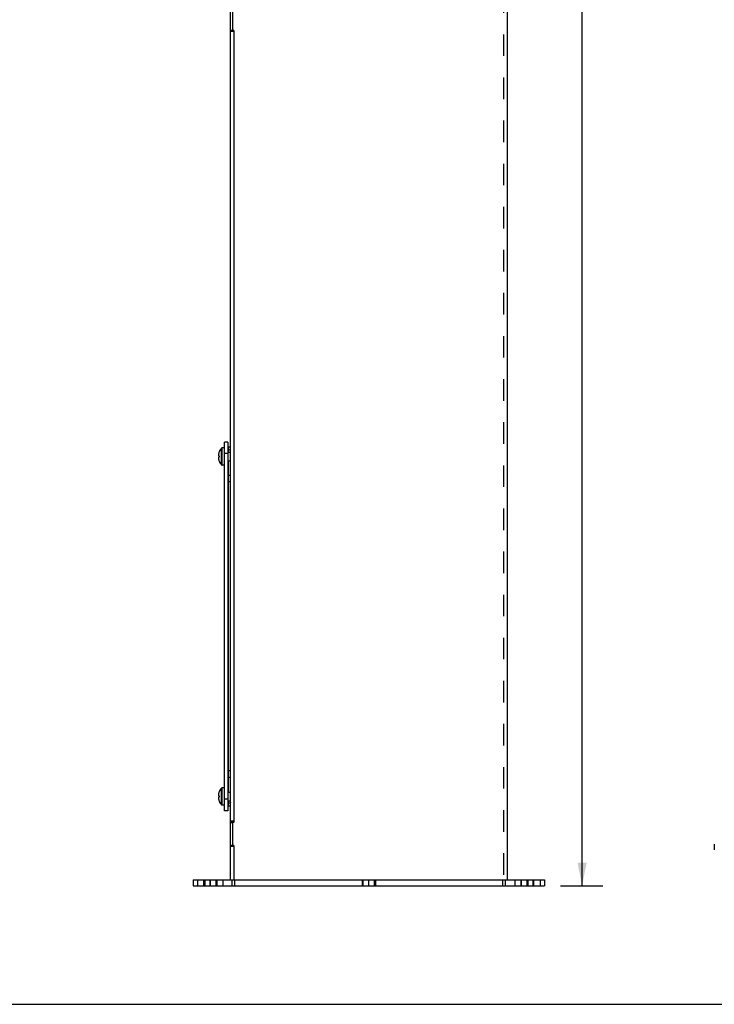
# Model space of a CAD drawing. Header units: inches. Extents: x 0 to 85, y 0 to 55.
# Tile 6 of 18: x 45.3 to 60.4, y 0 to 21.4. Entities that reach past the tile are written whole.
import ezdxf

# ---------------------------------------------------------------- set-up
doc = ezdxf.new("R2010")
doc.units = ezdxf.units.IN
doc.header["$LTSCALE"] = 4.675
doc.header["$MEASUREMENT"] = 0
doc.linetypes.add('HIDDEN', pattern=[0.2, 0.1, -0.1])
doc.layers.get('0').update_dxf_attribs({"linetype": 'CONTINUOUS'})
for name, color, linetype in [('02___PRT_ALL_AXES', 7, 'CONTINUOUS'), ('DEFAULT_2', 8, 'HIDDEN'), ('DIMENSIONS', 7, 'CONTINUOUS')]:
    doc.layers.add(name, color=color, linetype=linetype)
doc.styles.get("Standard").update_dxf_attribs({"font": 'arial.ttf'})
doc.dimstyles.new('DIMSTYLE_4', dxfattribs={"dimtxt": 0.375, "dimasz": 0.5, "dimexe": 0.09, "dimexo": 0.07, "dimgap": 0.0375, "dimtad": 0, "dimtih": 1, "dimtoh": 1, "dimdec": 3, "dimzin": 4, "dimdsep": 46, "dimtxsty": 'Standard', "dimblk": '_FILLED', "dimblk1": '_FILLED', "dimblk2": '_FILLED', "dimcen": 0.09, "dimadec": 3, "dimazin": 1, "dimtfac": 1, "dimtofl": 0, "dimtmove": 0, "dimatfit": 3, "dimldrblk": '_FILLED', "dimfxl": 0, "dimtolj": 1, "dimtzin": 4, "dimarcsym": 0})

# ---------------------------------------------------------------- blocks, each defined once
blk = doc.blocks.new('_FILLED')
at = {"color": 0, "linetype": 'ByBlock'}
blk.add_solid([(0, 0), (-1, 0.2), (-1, -0.2)], dxfattribs=at)
blk = doc.blocks.new('*D27')
at = {"layer": 'DIMENSIONS', "color": 2, "linetype": 'Continuous'}
for p, q in [((56.247, 43.572), (57.976, 43.572)), ((57.526, 43.572), (57.526, 23.447)), ((57.526, 2.572), (57.526, 22.697)), ((57.06, 2.572), (57.976, 2.572))]:
    blk.add_line(p, q, dxfattribs=at)
at = {"layer": 'DIMENSIONS', "color": 2, "linetype": 'Continuous', "xscale": 0.5, "yscale": 0.5, "zscale": 0.5}
for p, rotation in [((57.526, 43.572), 90), ((57.526, 2.572), 270)]:
    blk.add_blockref('_FILLED', p, dxfattribs=dict(at, rotation=rotation))
at = {"layer": 'DIMENSIONS', "color": 2, "linetype": 'Continuous', "insert": (57.526, 23.26), "char_height": 0.375, "width": 1.60177, "attachment_point": 2, "line_spacing_factor": 0.9}
blk.add_mtext('41.000', dxfattribs=at)

msp = doc.modelspace()

# ---------------------------------------------------------------- linework, layer by layer
at = {"color": 3, "linetype": 'Continuous'}
for p, q in [((55.8973, 43.4822), (55.8973, 2.6972)), ((49.8973, 2.6972), (49.8973, 40.062)), ((49.9363, 21.6142), (49.9363, 21.1442)), ((49.9513, 21.1292), (49.9603, 21.1292)), ((49.9753, 3.9622), (49.9753, 21.1142)), ((49.7623, 4.1972), (49.7623, 12.1972)), ((49.9363, 3.9322), (49.9363, 3.4622)), ((49.9603, 3.9472), (49.9513, 3.9472)), ((49.9513, 3.4472), (49.9603, 3.4472)), ((49.9753, 2.7122), (49.9753, 3.4322)), ((49.0848, 2.5722), (56.7098, 2.5722))]:
    msp.add_line(p, q, dxfattribs=at)
at = {"color": 7, "linetype": 'Continuous'}
for p, q in [((49.8973, 21.1342), (49.9363, 21.1342)), ((49.9753, 21.1192), (49.8973, 21.1192)), ((49.9753, 21.1042), (49.8973, 21.1042)), ((49.8373, 12.1972), (49.7623, 12.1972)), ((49.8373, 12.1972), (49.8373, 4.1972)), ((49.649, 11.9842), (49.6493, 11.984)), ((49.6493, 11.984), (49.649, 11.983)), ((49.7013, 11.7045), (49.7013, 12.065)), ((49.7623, 12.0712), (49.7158, 12.0712)), ((49.7158, 11.6982), (49.7158, 12.0712)), ((49.8473, 12.0897), (49.8373, 12.0897)), ((49.8473, 12.0297), (49.8373, 12.0297)), ((49.8373, 11.9787), (49.8973, 11.9787)), ((49.8473, 12.0897), (49.8473, 11.9787)), ((49.8629, 12.0286), (49.8473, 12.0297)), ((49.6343, 11.9236), (49.634, 11.9196)), ((49.634, 11.9196), (49.6343, 11.9172)), ((49.6343, 11.8522), (49.634, 11.8498)), ((49.634, 11.8498), (49.6343, 11.8458)), ((49.6389, 11.9532), (49.6379, 11.9488)), ((49.6379, 11.8207), (49.6389, 11.8162)), ((49.638, 11.9026), (49.6389, 11.9002)), ((49.6389, 11.8692), (49.638, 11.8668)), ((49.6389, 11.9002), (49.649, 11.9002)), ((49.649, 11.8692), (49.6389, 11.8692)), ((49.649, 11.9002), (49.6493, 11.9002)), ((49.6493, 11.8693), (49.649, 11.8692)), ((49.649, 11.7864), (49.6493, 11.7855)), ((49.6493, 11.7855), (49.649, 11.7852)), ((49.8373, 11.9472), (49.7623, 11.9472)), ((49.8373, 11.7907), (49.8973, 11.7907)), ((49.8473, 11.7907), (49.8473, 4.6037)), ((49.7623, 11.6982), (49.7158, 11.6982)), ((49.8473, 11.4773), (49.8373, 11.4773)), ((49.8973, 11.3323), (49.8373, 11.3323)), ((49.8973, 5.0622), (49.8373, 5.0622)), ((49.8473, 4.9172), (49.8373, 4.9172)), ((49.6343, 4.5486), (49.634, 4.5446)), ((49.634, 4.5446), (49.6343, 4.5422)), ((49.6389, 4.5782), (49.6379, 4.5738)), ((49.638, 4.5276), (49.6389, 4.5252)), ((49.6389, 4.4942), (49.638, 4.4918)), ((49.6389, 4.5252), (49.649, 4.5252)), ((49.649, 4.4942), (49.6389, 4.4942)), ((49.649, 4.6092), (49.6493, 4.609)), ((49.6491, 4.6085), (49.649, 4.608)), ((49.649, 4.5252), (49.6493, 4.5252)), ((49.6493, 4.4943), (49.649, 4.4942)), ((49.6493, 4.609), (49.6491, 4.6085)), ((49.7013, 4.3295), (49.7013, 4.69)), ((49.7623, 4.6962), (49.7158, 4.6962)), ((49.7158, 4.3232), (49.7158, 4.6962)), ((49.8373, 4.6037), (49.8973, 4.6037)), ((49.6343, 4.4772), (49.634, 4.4748)), ((49.634, 4.4748), (49.6343, 4.4708)), ((49.6379, 4.4457), (49.6389, 4.4412)), ((49.649, 4.4114), (49.6493, 4.4105)), ((49.6493, 4.4105), (49.649, 4.4102)), ((49.7623, 4.3232), (49.7158, 4.3232)), ((49.8373, 4.4472), (49.7623, 4.4472)), ((49.8373, 4.4157), (49.8973, 4.4157)), ((49.8473, 4.3648), (49.8373, 4.3648)), ((49.8473, 4.3047), (49.8373, 4.3047)), ((49.8473, 4.4157), (49.8473, 4.3047)), ((49.8629, 4.3659), (49.8473, 4.3648)), ((49.8373, 4.1972), (49.7623, 4.1972)), ((49.9753, 3.9722), (49.8973, 3.9722)), ((49.9753, 3.9572), (49.8973, 3.9572)), ((49.8973, 3.9422), (49.9363, 3.9422)), ((49.8973, 3.4522), (49.9363, 3.4522)), ((49.9753, 3.4372), (49.8973, 3.4372)), ((49.9753, 3.4222), (49.8973, 3.4222)), ((60.396, 3.4715), (60.396, 3.3508)), ((49.0848, 2.6972), (56.7098, 2.6972)), ((49.0848, 2.6972), (49.0848, 2.5722)), ((49.3348, 2.6972), (49.3348, 2.5722)), ((56.4598, 2.6972), (56.4598, 2.5722)), ((56.7098, 2.6972), (56.7098, 2.5722)), ((0, 0), (85, 0))]:
    msp.add_line(p, q, dxfattribs=at)
for points in [[(49.8973, 12.0169), (49.8918, 12.0202), (49.8779, 12.0254), (49.8629, 12.0286)], [(49.6379, 11.9488), (49.637, 11.9444), (49.6363, 11.9401), (49.6356, 11.9359), (49.6351, 11.9318), (49.6346, 11.9277), (49.6343, 11.9236)], [(49.6343, 11.9172), (49.6347, 11.9148), (49.6351, 11.9124), (49.6357, 11.9099), (49.6364, 11.9075), (49.6371, 11.9051), (49.638, 11.9026)], [(49.638, 11.8668), (49.6371, 11.8644), (49.6364, 11.862), (49.6357, 11.8595), (49.6351, 11.8571), (49.6347, 11.8547), (49.6343, 11.8522)], [(49.6343, 11.8458), (49.6346, 11.8418), (49.6351, 11.8377), (49.6356, 11.8335), (49.6363, 11.8293), (49.637, 11.8251), (49.6379, 11.8207)], [(49.6493, 11.9002), (49.6491, 11.895), (49.649, 11.8899), (49.649, 11.8847), (49.649, 11.8796), (49.6491, 11.8744), (49.6493, 11.8693)], [(49.8973, 11.4645), (49.8918, 11.4677), (49.8779, 11.473), (49.8629, 11.4762), (49.8473, 11.4773)], [(49.8973, 4.93), (49.8918, 4.9267), (49.8779, 4.9215), (49.8629, 4.9183), (49.8473, 4.9172)], [(49.6379, 4.5738), (49.637, 4.5694), (49.6363, 4.5651), (49.6356, 4.5609), (49.6351, 4.5568), (49.6346, 4.5527), (49.6343, 4.5486)], [(49.6343, 4.5422), (49.6347, 4.5398), (49.6351, 4.5374), (49.6357, 4.5349), (49.6364, 4.5325), (49.6371, 4.5301), (49.638, 4.5276)], [(49.638, 4.4918), (49.6371, 4.4894), (49.6364, 4.487), (49.6357, 4.4845), (49.6351, 4.4821), (49.6347, 4.4797), (49.6343, 4.4772)], [(49.6493, 4.5252), (49.6491, 4.52), (49.649, 4.5149), (49.649, 4.5097), (49.649, 4.5046), (49.6491, 4.4994), (49.6493, 4.4943)], [(49.6343, 4.4708), (49.6346, 4.4668), (49.6351, 4.4627), (49.6356, 4.4585), (49.6363, 4.4543), (49.637, 4.4501), (49.6379, 4.4457)], [(49.8973, 4.3775), (49.8918, 4.3743), (49.8779, 4.3691), (49.8629, 4.3659)]]:
    msp.add_lwpolyline(points, dxfattribs=at)
at = {"color": 3, "linetype": 'Continuous'}
for centre, start, end in [((49.9513, 21.1442), 180, 270), ((49.9603, 21.1142), 0, 90), ((49.9513, 3.9322), 90, 180), ((49.9603, 3.9622), 270, 360), ((49.9513, 3.4622), 180, 270), ((49.9603, 3.4322), 0, 90)]:
    msp.add_arc(centre, 0.015, start, end, dxfattribs=at)
at = {"color": 7, "linetype": 'Continuous'}
for centre, radius, start, end in [((49.8911, 11.8847), 0.2614, 157.91063, 164.80589), ((49.8911, 11.8847), 0.2618, 136.4862, 157.66431), ((49.7158, 12.0512), 0.02, 90, 136.4862), ((49.8473, 12.0097), 0.08, 51.09557, 90), ((49.8911, 11.8847), 0.2614, 195.19411, 202.08938), ((49.8911, 11.8847), 0.2618, 202.33569, 223.5138), ((49.7158, 11.7182), 0.02, 223.5138, 270), ((49.8911, 4.5097), 0.2614, 157.91063, 164.80589), ((49.8911, 4.5097), 0.2618, 136.4862, 157.66431), ((49.7158, 4.6762), 0.02, 90, 136.4862), ((49.8911, 4.5097), 0.2614, 195.19411, 202.08938), ((49.8911, 4.5097), 0.2618, 202.33569, 223.5138), ((49.7158, 4.3432), 0.02, 223.5138, 270), ((49.8473, 4.3847), 0.08, 270, 308.90443)]:
    msp.add_arc(centre, radius, start, end, dxfattribs=at)
at = {"layer": '02___PRT_ALL_AXES', "color": 8, "linetype": 'HIDDEN'}
for p, q in [((49.4443, 2.6972), (49.7253, 2.6972)), ((49.4443, 2.6972), (49.4443, 2.5722)), ((49.4443, 2.5722), (49.7253, 2.5722)), ((49.5848, 2.5722), (49.5848, 2.6972)), ((49.6003, 2.6972), (49.6003, 2.5722)), ((49.7253, 2.6972), (49.7253, 2.5722)), ((52.7568, 2.6972), (52.7568, 2.5722)), ((52.8973, 2.5722), (52.8973, 2.6972)), ((53.0378, 2.6972), (53.0378, 2.5722)), ((56.0693, 2.6972), (56.3503, 2.6972)), ((56.0693, 2.6972), (56.0693, 2.5722)), ((56.0693, 2.5722), (56.3503, 2.5722)), ((56.1943, 2.6972), (56.1943, 2.5722)), ((56.2098, 2.5722), (56.2098, 2.6972)), ((56.3503, 2.6972), (56.3503, 2.5722))]:
    msp.add_line(p, q, dxfattribs=at)
at = {"layer": 'DEFAULT_2', "color": 8, "linetype": 'HIDDEN'}
for p, q in [((55.8193, 43.4822), (55.8193, 2.6972)), ((49.1788, 2.6972), (49.1788, 2.5722)), ((49.3193, 2.5722), (49.3193, 2.6972)), ((49.4598, 2.5722), (49.4598, 2.6972)), ((49.9286, 2.5722), (49.9286, 2.6972)), ((49.9753, 2.6972), (49.9753, 2.7122)), ((49.9911, 2.5722), (49.9911, 2.6972)), ((52.7548, 2.6972), (52.7548, 2.5722)), ((52.7568, 2.6972), (52.7568, 2.5722)), ((52.7648, 2.6972), (52.7648, 2.5722)), ((52.7748, 2.5722), (52.7748, 2.6972)), ((53.0198, 2.5722), (53.0198, 2.6972)), ((53.0298, 2.6972), (53.0298, 2.5722)), ((53.0378, 2.5722), (53.0378, 2.6972)), ((53.0398, 2.6972), (53.0398, 2.5722)), ((55.8036, 2.5722), (55.8036, 2.6972)), ((55.8661, 2.5722), (55.8661, 2.6972)), ((56.3348, 2.5722), (56.3348, 2.6972)), ((56.4753, 2.5722), (56.4753, 2.6972)), ((56.6158, 2.6972), (56.6158, 2.5722))]:
    msp.add_line(p, q, dxfattribs=at)

# ---------------------------------------------------------------- dimensions: what is measured, and where the dimension line sits
at = {"layer": 'DIMENSIONS', "color": 2, "linetype": 'Continuous'}
dim = msp.add_linear_dim(base=(57.526, 43.5722), p1=(56.9898, 2.5722), p2=(56.1773, 43.5722), angle=90, dimstyle='DIMSTYLE_4', dxfattribs=at)
dim.commit()
dim.dimension.update_dxf_attribs({"geometry": '*D27', "text_midpoint": (57.5159, 23.0701), "dimtype": 160})

doc.saveas('drawing.dxf')
